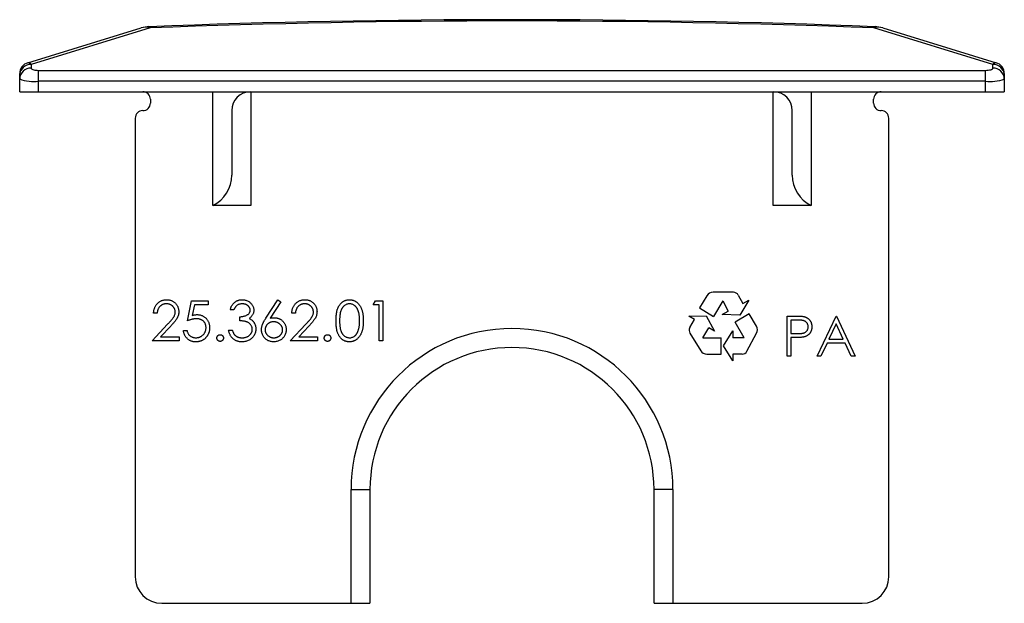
# Model space of a CAD drawing. Header units: millimetres. Extents: x -13 to 13, y -6 to 9.4.
import ezdxf

# ---------------------------------------------------------------- set-up
doc = ezdxf.new("R2010")
doc.units = ezdxf.units.MM

msp = doc.modelspace()

# ---------------------------------------------------------------- linework, layer by layer
at = {"color": 7, "linetype": 'Continuous', "lineweight": 25}
for p, q in [((-12.788, 8.265), (-9.789, 9.182)), ((-9.555, 9.184), (-12.7, 8.222)), ((12.7, 8.222), (9.555, 9.184)), ((9.789, 9.182), (12.788, 8.265)), ((-12.7, 8.222), (-12.7, 8.123)), ((-12.5, 7.5), (-12.5, 8.064)), ((-12.5, 8.064), (12.5, 8.064)), ((12.5, 7.5), (12.5, 8.064)), ((12.7, 8.123), (12.7, 8.222)), ((-13, 7.5), (-13, 7.978)), ((13, 7.978), (13, 7.5)), ((12.5, 7.776), (-12.5, 7.776)), ((-13, 7.5), (13, 7.5)), ((-9.55, 7.3), (-9.55, 7.2)), ((-7.9, 4.494), (-7.9, 7.5)), ((-6.9, 7.5), (-6.9, 4.494)), ((6.9, 4.494), (6.9, 7.5)), ((7.9, 7.5), (7.9, 4.494)), ((9.55, 7.2), (9.55, 7.3)), ((-9.95, 6.8), (-9.95, -5.3)), ((-7.4, 7), (-7.4, 5.3)), ((7.4, 5.3), (7.4, 7)), ((9.95, -5.3), (9.95, 6.8)), ((-6.9, 4.494), (-7.9, 4.494)), ((7.9, 4.494), (6.9, 4.494)), ((5.145, 2.116), (4.95, 1.799)), ((5.848, 2.208), (5.309, 2.208)), ((5.975, 2.132), (6.092, 1.914)), ((-8.568, 1.455), (-8.46, 1.984)), ((-8.46, 1.984), (-8.025, 1.984)), ((-8.385, 1.875), (-8.442, 1.597)), ((-8.025, 1.875), (-8.385, 1.875)), ((-8.025, 1.984), (-8.025, 1.875)), ((-6.496, 1.528), (-6.18, 2.011)), ((-6.107, 1.954), (-6.387, 1.526)), ((-6.18, 2.011), (-6.107, 1.954)), ((-3.67, 1.875), (-3.608, 1.984)), ((-3.507, 1.875), (-3.67, 1.875)), ((-3.608, 1.984), (-3.412, 1.984)), ((-3.507, 0.925), (-3.507, 1.875)), ((-3.412, 1.984), (-3.412, 0.925)), ((5.567, 1.978), (5.318, 1.572)), ((5.567, 1.978), (5.711, 1.71)), ((6.251, 1.999), (6.014, 1.6)), ((6.092, 1.914), (6.251, 1.999)), ((-9.369, 1.658), (-9.464, 1.658)), ((-7.347, 1.74), (-7.442, 1.74)), ((-7.184, 1.455), (-7.184, 1.563)), ((-5.719, 1.658), (-5.814, 1.658)), ((4.667, 1.578), (5.13, 1.586)), ((4.822, 1.487), (4.667, 1.578)), ((4.95, 1.799), (5.318, 1.572)), ((5.13, 1.586), (5.351, 1.179)), ((5.552, 1.625), (5.711, 1.71)), ((6.014, 1.6), (5.552, 1.625)), ((6.266, 1.636), (5.892, 1.418)), ((6.454, 1.314), (6.266, 1.636)), ((7.267, 1.58), (7.474, 1.58)), ((7.267, 0.522), (7.267, 1.58)), ((8.054, 0.522), (8.556, 1.58)), ((8.556, 1.58), (8.569, 1.58)), ((8.569, 1.58), (9.058, 0.522)), ((-9.504, 0.925), (-9.094, 1.363)), ((-9.013, 1.317), (-9.278, 1.034)), ((-5.854, 0.925), (-5.444, 1.363)), ((-5.363, 1.317), (-5.628, 1.034)), ((4.698, 1.274), (4.822, 1.487)), ((6.132, 1.007), (5.892, 1.418)), ((7.555, 1.472), (7.362, 1.472)), ((7.362, 1.472), (7.362, 1.119)), ((8.562, 1.374), (8.37, 0.97)), ((8.748, 0.97), (8.562, 1.374)), ((-8.677, 1.197), (-8.582, 1.197)), ((-7.483, 1.21), (-7.388, 1.21)), ((4.699, 1.126), (4.982, 0.666)), ((5.042, 1.007), (5.196, 1.27)), ((5.351, 1.179), (5.196, 1.27)), ((5.588, 0.791), (5.828, 1.187)), ((5.828, 1.187), (5.828, 1.007)), ((6.203, 0.651), (6.457, 1.127)), ((7.362, 1.119), (7.547, 1.117)), ((-8.785, 0.925), (-9.504, 0.925)), ((-9.278, 1.034), (-8.785, 1.034)), ((-8.785, 1.034), (-8.785, 0.925)), ((-5.135, 0.925), (-5.854, 0.925)), ((-5.628, 1.034), (-5.135, 1.034)), ((-5.135, 1.034), (-5.135, 0.925)), ((-3.412, 0.925), (-3.507, 0.925)), ((5.042, 1.007), (5.519, 1.007)), ((5.519, 0.575), (5.519, 1.007)), ((5.828, 0.395), (5.588, 0.791)), ((6.132, 1.007), (5.828, 1.007)), ((7.437, 1.01), (7.362, 1.01)), ((7.362, 1.01), (7.362, 0.522)), ((8.318, 0.861), (8.157, 0.522)), ((8.798, 0.861), (8.318, 0.861)), ((8.37, 0.97), (8.748, 0.97)), ((8.955, 0.522), (8.798, 0.861)), ((5.146, 0.575), (5.519, 0.575)), ((6.076, 0.575), (5.828, 0.575)), ((5.828, 0.575), (5.828, 0.395)), ((7.362, 0.522), (7.267, 0.522)), ((8.157, 0.522), (8.054, 0.522)), ((9.058, 0.522), (8.955, 0.522)), ((-4.25, -6), (-4.25, -3)), ((-4.25, -3), (-3.75, -3)), ((-3.75, -3), (-3.75, -6)), ((4.25, -3), (3.75, -3)), ((3.75, -6), (3.75, -3)), ((4.25, -3), (4.25, -6)), ((-9.25, -6), (-3.75, -6)), ((3.75, -6), (9.25, -6))]:
    msp.add_line(p, q, dxfattribs=at)
at = {"color": 7, "linetype": 'Continuous', "lineweight": 25, "flags": 128}
for points in [[(-12.7, 8.123), (-12.697, 8.113), (-12.688, 8.103), (-12.673, 8.093), (-12.653, 8.085), (-12.629, 8.077), (-12.6, 8.072), (-12.568, 8.067), (-12.535, 8.065), (-12.5, 8.064)], [(12.5, 8.064), (12.539, 8.065), (12.577, 8.068), (12.611, 8.074), (12.641, 8.081), (12.666, 8.09), (12.685, 8.1), (12.696, 8.111), (12.7, 8.123)]]:
    msp.add_lwpolyline(points, dxfattribs=at)
at = {"color": 7, "linetype": 'Continuous', "lineweight": 25}
for centre, radius, start, end in [((0, -240.6), 250, 87.80264, 92.19736), ((0, -239.833), 249.2, 87.80264, 92.19736), ((-9.555, 8.417), 0.8, 92.1974, 107), ((-9.668, 8.775), 0.425, 74.5037, 106.482), ((-9.598, 9.173), 0.045, 13.7594, 73.1824), ((9.598, 9.173), 0.045, 106.8176, 166.2406), ((9.668, 8.775), 0.425, 73.518, 105.4963), ((9.555, 8.417), 0.8, 73, 87.8026), ((-12.7, 7.978), 0.3, 107, 180), ((-12.706, 7.928), 0.294, 88.821, 178.7703), ((-12.706, 7.829), 0.294, 88.821, 178.7703), ((-12.775, 8.179), 0.0867, 29.8372, 98.2665), ((12.775, 8.179), 0.0867, 81.7335, 150.1628), ((12.706, 7.928), 0.294, 1.2297, 91.179), ((12.706, 7.829), 0.294, 1.2297, 91.179), ((12.7, 7.978), 0.3, 0, 73), ((-12.628, 8.833), 1.064, 249.5622, 276.9233), ((12.623, 8.875), 1.106, 263.6038, 289.9106), ((-9.75, 7.3), 0.2, 0, 90), ((-6.9, 7), 0.5, 90, 180), ((6.9, 7), 0.5, 0, 90), ((9.75, 7.3), 0.2, 90, 180), ((-9.75, 7.2), 0.2, 270, 0), ((9.75, 7.2), 0.2, 180, 270), ((-9.75, 6.8), 0.2, 90, 180), ((9.75, 6.8), 0.2, 0, 90), ((-8.3, 5.3), 0.9, 296.3878, 0), ((8.3, 5.3), 0.9, 180, 243.6122), ((5.309, 2.016), 0.192, 90, 148.3925), ((5.848, 2.064), 0.144, 28.1361, 90), ((6.288, 1.217), 0.192, 331.8639, 30.2564), ((0, -3), 4.25, 0, 180), ((4.822, 1.201), 0.144, 149.7436, 211.6075), ((0, -3), 3.75, 0, 180), ((5.146, 0.767), 0.192, 211.6075, 270), ((6.076, 0.719), 0.144, 270, 331.8639), ((-9.25, -5.3), 0.7, 180, 270), ((9.25, -5.3), 0.7, 270, 0)]:
    msp.add_arc(centre, radius, start, end, dxfattribs=at)
for points, knots in [([(-9.464, 1.658), (-9.463, 1.671), (-9.462, 1.696), (-9.456, 1.732), (-9.448, 1.766), (-9.436, 1.799), (-9.422, 1.83), (-9.405, 1.859), (-9.385, 1.887), (-9.362, 1.912), (-9.337, 1.935), (-9.31, 1.956), (-9.281, 1.973), (-9.252, 1.987), (-9.22, 1.997), (-9.188, 2.005), (-9.154, 2.01), (-9.13, 2.011), (-9.118, 2.011)], [0, 0, 0, 0, 0.068791, 0.135103, 0.198979, 0.261904, 0.323495, 0.385195, 0.446969, 0.509765, 0.572251, 0.633405, 0.693251, 0.752583, 0.812579, 0.873275, 0.93555, 1, 1, 1, 1]), ([(-9.123, 1.902), (-9.132, 1.902), (-9.148, 1.902), (-9.172, 1.899), (-9.195, 1.894), (-9.216, 1.887), (-9.237, 1.878), (-9.257, 1.867), (-9.275, 1.853), (-9.292, 1.838), (-9.308, 1.822), (-9.322, 1.803), (-9.335, 1.783), (-9.345, 1.761), (-9.354, 1.738), (-9.361, 1.713), (-9.366, 1.686), (-9.368, 1.668), (-9.369, 1.658)], [0, 0, 0, 0, 0.064439, 0.126547, 0.186887, 0.245878, 0.304041, 0.362191, 0.420976, 0.48066, 0.5406, 0.600689, 0.661936, 0.724443, 0.789038, 0.856314, 0.926352, 1, 1, 1, 1]), ([(-8.894, 1.688), (-8.894, 1.695), (-8.894, 1.709), (-8.898, 1.73), (-8.903, 1.75), (-8.91, 1.77), (-8.92, 1.788), (-8.931, 1.806), (-8.945, 1.823), (-8.96, 1.839), (-8.977, 1.854), (-8.995, 1.867), (-9.014, 1.878), (-9.034, 1.887), (-9.055, 1.894), (-9.077, 1.899), (-9.1, 1.902), (-9.115, 1.902), (-9.123, 1.902)], [0, 0, 0, 0, 0.061965, 0.122122, 0.180988, 0.239933, 0.299906, 0.359989, 0.421776, 0.486576, 0.551535, 0.615018, 0.677259, 0.73973, 0.80305, 0.866495, 0.931973, 1, 1, 1, 1]), ([(-9.118, 2.011), (-9.107, 2.011), (-9.084, 2.01), (-9.051, 2.006), (-9.019, 1.998), (-8.989, 1.988), (-8.961, 1.975), (-8.935, 1.959), (-8.909, 1.94), (-8.887, 1.918), (-8.866, 1.894), (-8.848, 1.869), (-8.833, 1.843), (-8.82, 1.815), (-8.811, 1.787), (-8.804, 1.758), (-8.8, 1.727), (-8.799, 1.707), (-8.799, 1.696)], [0, 0, 0, 0, 0.069475, 0.136517, 0.200789, 0.26383, 0.325735, 0.387291, 0.449509, 0.512968, 0.576275, 0.63758, 0.697903, 0.757172, 0.816599, 0.876653, 0.93729, 1, 1, 1, 1]), ([(-7.442, 1.74), (-7.439, 1.75), (-7.434, 1.771), (-7.424, 1.801), (-7.412, 1.829), (-7.399, 1.855), (-7.384, 1.879), (-7.367, 1.902), (-7.348, 1.922), (-7.328, 1.941), (-7.306, 1.957), (-7.283, 1.972), (-7.26, 1.984), (-7.235, 1.994), (-7.209, 2.001), (-7.183, 2.007), (-7.155, 2.01), (-7.136, 2.011), (-7.127, 2.011)], [0, 0, 0, 0, 0.072625, 0.141977, 0.208985, 0.273957, 0.336889, 0.398745, 0.460116, 0.520825, 0.580994, 0.640152, 0.698622, 0.757271, 0.816427, 0.876254, 0.937165, 1, 1, 1, 1]), ([(-7.126, 1.902), (-7.138, 1.902), (-7.161, 1.901), (-7.195, 1.894), (-7.227, 1.882), (-7.251, 1.869), (-7.269, 1.855), (-7.281, 1.843), (-7.294, 1.83), (-7.305, 1.815), (-7.317, 1.799), (-7.327, 1.78), (-7.338, 1.761), (-7.344, 1.747), (-7.347, 1.74)], [0, 0, 0, 0, 0.122712, 0.239685, 0.351816, 0.463766, 0.520818, 0.579448, 0.640604, 0.705298, 0.773634, 0.844669, 0.920057, 1, 1, 1, 1]), ([(-7.127, 2.011), (-7.113, 2.011), (-7.086, 2.01), (-7.046, 2.002), (-7.007, 1.99), (-6.97, 1.974), (-6.936, 1.953), (-6.905, 1.929), (-6.879, 1.902), (-6.857, 1.871), (-6.84, 1.839), (-6.827, 1.805), (-6.819, 1.771), (-6.818, 1.748), (-6.818, 1.736)], [0, 0, 0, 0, 0.0902542, 0.1785398, 0.266093, 0.354631, 0.4418862, 0.5257469, 0.6081136, 0.6901973, 0.7708215, 0.8483262, 0.9240117, 1, 1, 1, 1]), ([(-6.913, 1.736), (-6.913, 1.742), (-6.913, 1.753), (-6.916, 1.769), (-6.921, 1.785), (-6.928, 1.8), (-6.936, 1.814), (-6.947, 1.828), (-6.959, 1.841), (-6.973, 1.853), (-6.988, 1.865), (-7.005, 1.875), (-7.023, 1.883), (-7.041, 1.89), (-7.061, 1.896), (-7.082, 1.9), (-7.103, 1.902), (-7.118, 1.902), (-7.126, 1.902)], [0, 0, 0, 0, 0.055275, 0.109966, 0.163247, 0.218076, 0.273301, 0.330909, 0.390995, 0.454176, 0.518862, 0.583311, 0.648517, 0.715031, 0.782502, 0.852323, 0.924928, 1, 1, 1, 1]), ([(-5.814, 1.658), (-5.813, 1.671), (-5.812, 1.696), (-5.806, 1.732), (-5.798, 1.766), (-5.787, 1.799), (-5.772, 1.83), (-5.755, 1.859), (-5.735, 1.887), (-5.712, 1.912), (-5.687, 1.935), (-5.66, 1.956), (-5.631, 1.973), (-5.602, 1.987), (-5.57, 1.997), (-5.538, 2.005), (-5.504, 2.01), (-5.48, 2.011), (-5.469, 2.011)], [0, 0, 0, 0, 0.068791, 0.135103, 0.198979, 0.261904, 0.323495, 0.385195, 0.446969, 0.509765, 0.572251, 0.633405, 0.693251, 0.752583, 0.812579, 0.873275, 0.93555, 1, 1, 1, 1]), ([(-5.473, 1.902), (-5.482, 1.902), (-5.498, 1.902), (-5.522, 1.899), (-5.545, 1.894), (-5.566, 1.887), (-5.587, 1.878), (-5.607, 1.867), (-5.625, 1.853), (-5.642, 1.838), (-5.658, 1.822), (-5.673, 1.803), (-5.685, 1.783), (-5.695, 1.761), (-5.704, 1.738), (-5.711, 1.713), (-5.716, 1.686), (-5.718, 1.668), (-5.719, 1.658)], [0, 0, 0, 0, 0.064439, 0.126547, 0.186887, 0.245878, 0.304041, 0.362191, 0.420976, 0.48066, 0.5406, 0.600689, 0.661936, 0.724443, 0.789038, 0.856314, 0.926352, 1, 1, 1, 1]), ([(-5.244, 1.688), (-5.244, 1.695), (-5.244, 1.709), (-5.248, 1.73), (-5.253, 1.75), (-5.26, 1.77), (-5.27, 1.788), (-5.281, 1.806), (-5.295, 1.823), (-5.31, 1.839), (-5.327, 1.854), (-5.345, 1.867), (-5.364, 1.878), (-5.384, 1.887), (-5.405, 1.894), (-5.427, 1.899), (-5.45, 1.902), (-5.466, 1.902), (-5.473, 1.902)], [0, 0, 0, 0, 0.0619654, 0.1221219, 0.1809885, 0.2399332, 0.2999058, 0.3599888, 0.4217757, 0.4865758, 0.5515348, 0.6150175, 0.6772586, 0.73973, 0.8030501, 0.8664951, 0.9319735, 1, 1, 1, 1]), ([(-5.469, 2.011), (-5.457, 2.011), (-5.434, 2.01), (-5.401, 2.006), (-5.369, 1.998), (-5.339, 1.988), (-5.311, 1.975), (-5.285, 1.959), (-5.26, 1.94), (-5.237, 1.918), (-5.216, 1.894), (-5.198, 1.869), (-5.183, 1.843), (-5.17, 1.815), (-5.161, 1.787), (-5.154, 1.758), (-5.15, 1.727), (-5.149, 1.707), (-5.149, 1.696)], [0, 0, 0, 0, 0.069475, 0.136517, 0.200789, 0.26383, 0.325735, 0.387291, 0.449509, 0.512968, 0.576275, 0.63758, 0.697903, 0.757172, 0.816599, 0.876653, 0.93729, 1, 1, 1, 1]), ([(-4.647, 1.454), (-4.647, 1.471), (-4.647, 1.504), (-4.644, 1.552), (-4.641, 1.597), (-4.636, 1.639), (-4.63, 1.678), (-4.622, 1.714), (-4.613, 1.748), (-4.603, 1.778), (-4.591, 1.806), (-4.578, 1.832), (-4.564, 1.856), (-4.549, 1.879), (-4.532, 1.9), (-4.515, 1.919), (-4.496, 1.936), (-4.476, 1.952), (-4.455, 1.966), (-4.434, 1.978), (-4.412, 1.988), (-4.389, 1.996), (-4.366, 2.003), (-4.342, 2.008), (-4.318, 2.011), (-4.301, 2.011), (-4.293, 2.011)], [0, 0, 0, 0, 0.068595, 0.133246, 0.194313, 0.251279, 0.304513, 0.354235, 0.400481, 0.443411, 0.484015, 0.523252, 0.561042, 0.5979, 0.633518, 0.668314, 0.702496, 0.736685, 0.770293, 0.803437, 0.835913, 0.86846, 0.900847, 0.933467, 0.966258, 1, 1, 1, 1]), ([(-4.29, 1.902), (-4.302, 1.902), (-4.325, 1.901), (-4.36, 1.892), (-4.393, 1.877), (-4.419, 1.86), (-4.439, 1.844), (-4.454, 1.831), (-4.467, 1.816), (-4.479, 1.799), (-4.491, 1.781), (-4.501, 1.762), (-4.511, 1.742), (-4.52, 1.72), (-4.527, 1.696), (-4.534, 1.669), (-4.54, 1.64), (-4.544, 1.608), (-4.548, 1.574), (-4.55, 1.536), (-4.552, 1.496), (-4.552, 1.469), (-4.552, 1.455)], [0, 0, 0, 0, 0.060387, 0.120883, 0.182755, 0.247811, 0.281299, 0.315088, 0.349702, 0.384857, 0.420966, 0.458511, 0.497175, 0.537602, 0.580503, 0.627468, 0.678388, 0.733983, 0.793747, 0.857714, 0.926698, 1, 1, 1, 1]), ([(-4.293, 2.011), (-4.285, 2.011), (-4.268, 2.011), (-4.243, 2.008), (-4.219, 2.003), (-4.195, 1.996), (-4.172, 1.988), (-4.15, 1.978), (-4.128, 1.966), (-4.107, 1.952), (-4.087, 1.936), (-4.068, 1.918), (-4.05, 1.899), (-4.033, 1.877), (-4.017, 1.854), (-4.002, 1.829), (-3.988, 1.802), (-3.975, 1.773), (-3.964, 1.742), (-3.954, 1.708), (-3.946, 1.672), (-3.939, 1.634), (-3.934, 1.592), (-3.93, 1.548), (-3.928, 1.502), (-3.928, 1.47), (-3.928, 1.454)], [0, 0, 0, 0, 0.033788, 0.067194, 0.099862, 0.132567, 0.165151, 0.197913, 0.231319, 0.265083, 0.299255, 0.334399, 0.369943, 0.406284, 0.444064, 0.482998, 0.523354, 0.565537, 0.609613, 0.656391, 0.705885, 0.758325, 0.813832, 0.872795, 0.934722, 1, 1, 1, 1]), ([(-4.023, 1.455), (-4.023, 1.467), (-4.023, 1.492), (-4.024, 1.529), (-4.028, 1.563), (-4.031, 1.596), (-4.036, 1.627), (-4.042, 1.657), (-4.05, 1.684), (-4.058, 1.71), (-4.067, 1.734), (-4.077, 1.757), (-4.088, 1.778), (-4.1, 1.797), (-4.113, 1.814), (-4.127, 1.83), (-4.141, 1.844), (-4.161, 1.86), (-4.188, 1.877), (-4.221, 1.892), (-4.255, 1.901), (-4.278, 1.902), (-4.29, 1.902)], [0, 0, 0, 0, 0.065681, 0.128486, 0.188175, 0.245106, 0.299448, 0.350823, 0.399942, 0.446672, 0.491255, 0.533376, 0.573853, 0.612526, 0.649597, 0.685532, 0.720106, 0.753838, 0.818925, 0.880493, 0.940311, 1, 1, 1, 1]), ([(-9.094, 1.363), (-9.084, 1.374), (-9.065, 1.394), (-9.038, 1.423), (-9.013, 1.45), (-8.991, 1.475), (-8.973, 1.499), (-8.956, 1.519), (-8.943, 1.538), (-8.928, 1.56), (-8.914, 1.587), (-8.902, 1.62), (-8.895, 1.654), (-8.894, 1.676), (-8.894, 1.688)], [0, 0, 0, 0, 0.110803, 0.212829, 0.306101, 0.390647, 0.466924, 0.534481, 0.593587, 0.644557, 0.7362, 0.825024, 0.911986, 1, 1, 1, 1]), ([(-8.799, 1.696), (-8.799, 1.682), (-8.8, 1.652), (-8.809, 1.609), (-8.823, 1.568), (-8.839, 1.534), (-8.855, 1.507), (-8.87, 1.485), (-8.888, 1.461), (-8.908, 1.436), (-8.93, 1.408), (-8.955, 1.379), (-8.983, 1.348), (-9.003, 1.328), (-9.013, 1.317)], [0, 0, 0, 0, 0.098702, 0.195672, 0.292422, 0.391343, 0.444462, 0.504229, 0.570352, 0.642546, 0.722288, 0.807921, 0.90047, 1, 1, 1, 1]), ([(-8.442, 1.597), (-8.431, 1.6), (-8.409, 1.606), (-8.377, 1.613), (-8.347, 1.617), (-8.327, 1.617), (-8.318, 1.617)], [0, 0, 0, 0, 0.275068, 0.532901, 0.773973, 1, 1, 1, 1]), ([(-8.318, 1.617), (-8.306, 1.617), (-8.283, 1.617), (-8.249, 1.612), (-8.216, 1.604), (-8.185, 1.594), (-8.156, 1.58), (-8.129, 1.563), (-8.103, 1.543), (-8.078, 1.521), (-8.056, 1.495), (-8.037, 1.468), (-8.021, 1.44), (-8.008, 1.409), (-7.997, 1.377), (-7.99, 1.343), (-7.985, 1.308), (-7.985, 1.284), (-7.985, 1.271)], [0, 0, 0, 0, 0.065808, 0.129394, 0.190894, 0.251281, 0.310815, 0.370371, 0.430768, 0.492881, 0.555104, 0.616067, 0.677256, 0.73826, 0.800762, 0.864778, 0.931045, 1, 1, 1, 1]), ([(-7.184, 1.563), (-7.171, 1.563), (-7.145, 1.564), (-7.108, 1.569), (-7.072, 1.576), (-7.039, 1.588), (-7.008, 1.601), (-6.982, 1.616), (-6.96, 1.632), (-6.942, 1.651), (-6.929, 1.671), (-6.92, 1.692), (-6.914, 1.714), (-6.913, 1.729), (-6.913, 1.736)], [0, 0, 0, 0, 0.110166, 0.215787, 0.318027, 0.417574, 0.51165, 0.596162, 0.672935, 0.74367, 0.810677, 0.874059, 0.936696, 1, 1, 1, 1]), ([(-6.818, 1.736), (-6.818, 1.725), (-6.819, 1.703), (-6.825, 1.671), (-6.835, 1.641), (-6.848, 1.612), (-6.866, 1.586), (-6.887, 1.561), (-6.912, 1.538), (-6.932, 1.525), (-6.941, 1.518)], [0, 0, 0, 0, 0.128068, 0.250608, 0.37063, 0.490072, 0.610375, 0.734313, 0.863217, 1, 1, 1, 1]), ([(-5.444, 1.363), (-5.434, 1.374), (-5.415, 1.394), (-5.388, 1.423), (-5.363, 1.45), (-5.341, 1.475), (-5.323, 1.499), (-5.306, 1.519), (-5.293, 1.538), (-5.278, 1.56), (-5.265, 1.587), (-5.252, 1.62), (-5.245, 1.654), (-5.244, 1.676), (-5.244, 1.688)], [0, 0, 0, 0, 0.110803, 0.212829, 0.306101, 0.390647, 0.466924, 0.534481, 0.593587, 0.644557, 0.7362, 0.825024, 0.911986, 1, 1, 1, 1]), ([(-5.149, 1.696), (-5.149, 1.682), (-5.15, 1.652), (-5.159, 1.609), (-5.173, 1.568), (-5.189, 1.534), (-5.205, 1.507), (-5.22, 1.485), (-5.238, 1.461), (-5.258, 1.436), (-5.28, 1.408), (-5.305, 1.379), (-5.333, 1.348), (-5.353, 1.328), (-5.363, 1.317)], [0, 0, 0, 0, 0.098702, 0.195672, 0.292422, 0.391343, 0.444462, 0.504229, 0.570352, 0.642546, 0.722288, 0.807921, 0.90047, 1, 1, 1, 1]), ([(7.474, 1.58), (7.489, 1.58), (7.516, 1.58), (7.555, 1.579), (7.591, 1.578), (7.623, 1.576), (7.651, 1.574), (7.676, 1.572), (7.697, 1.569), (7.71, 1.566), (7.715, 1.564)], [0, 0, 0, 0, 0.176956, 0.339055, 0.486318, 0.618781, 0.735619, 0.838742, 0.926457, 1, 1, 1, 1]), ([(7.715, 1.564), (7.723, 1.562), (7.737, 1.558), (7.758, 1.55), (7.778, 1.541), (7.797, 1.53), (7.814, 1.518), (7.831, 1.504), (7.847, 1.489), (7.862, 1.472), (7.875, 1.454), (7.886, 1.435), (7.896, 1.415), (7.904, 1.393), (7.91, 1.37), (7.915, 1.347), (7.918, 1.322), (7.918, 1.305), (7.918, 1.296)], [0, 0, 0, 0, 0.062481, 0.12349, 0.183411, 0.243153, 0.302127, 0.36171, 0.421842, 0.482932, 0.544552, 0.605681, 0.66768, 0.729984, 0.794551, 0.860346, 0.928907, 1, 1, 1, 1]), ([(-8.335, 1.509), (-8.343, 1.509), (-8.36, 1.508), (-8.386, 1.506), (-8.413, 1.501), (-8.442, 1.495), (-8.472, 1.488), (-8.503, 1.478), (-8.535, 1.467), (-8.557, 1.459), (-8.568, 1.455)], [0, 0, 0, 0, 0.102203, 0.211023, 0.3251, 0.446502, 0.573788, 0.708901, 0.850358, 1, 1, 1, 1]), ([(-8.08, 1.275), (-8.08, 1.284), (-8.08, 1.3), (-8.083, 1.325), (-8.089, 1.348), (-8.097, 1.37), (-8.106, 1.39), (-8.118, 1.41), (-8.133, 1.428), (-8.149, 1.444), (-8.167, 1.46), (-8.187, 1.473), (-8.208, 1.484), (-8.23, 1.493), (-8.255, 1.5), (-8.28, 1.505), (-8.307, 1.508), (-8.325, 1.509), (-8.335, 1.509)], [0, 0, 0, 0, 0.065351, 0.127916, 0.18836, 0.247216, 0.30563, 0.36377, 0.422661, 0.482687, 0.5433, 0.604118, 0.664965, 0.727413, 0.791468, 0.858055, 0.927037, 1, 1, 1, 1]), ([(-6.858, 1.231), (-6.859, 1.241), (-6.86, 1.26), (-6.867, 1.289), (-6.879, 1.317), (-6.895, 1.343), (-6.915, 1.368), (-6.938, 1.39), (-6.964, 1.408), (-6.989, 1.42), (-7.01, 1.429), (-7.029, 1.434), (-7.05, 1.439), (-7.073, 1.443), (-7.097, 1.447), (-7.124, 1.45), (-7.154, 1.453), (-7.174, 1.454), (-7.184, 1.455)], [0, 0, 0, 0, 0.0669092, 0.1334854, 0.2010351, 0.2712343, 0.34288, 0.4138361, 0.4859766, 0.5602296, 0.5998842, 0.6440548, 0.6918919, 0.7446875, 0.8014918, 0.8628577, 0.9293284, 1, 1, 1, 1]), ([(-6.941, 1.518), (-6.93, 1.513), (-6.908, 1.502), (-6.877, 1.481), (-6.85, 1.457), (-6.834, 1.438), (-6.827, 1.428)], [0, 0, 0, 0, 0.25388, 0.503009, 0.750291, 1, 1, 1, 1]), ([(-6.827, 1.428), (-6.822, 1.421), (-6.811, 1.407), (-6.799, 1.385), (-6.788, 1.362), (-6.779, 1.339), (-6.772, 1.315), (-6.767, 1.291), (-6.764, 1.265), (-6.764, 1.248), (-6.764, 1.24)], [0, 0, 0, 0, 0.128136, 0.254173, 0.378112, 0.501712, 0.623986, 0.747096, 0.872875, 1, 1, 1, 1]), ([(-6.614, 1.221), (-6.614, 1.232), (-6.613, 1.254), (-6.608, 1.287), (-6.6, 1.322), (-6.591, 1.351), (-6.581, 1.375), (-6.573, 1.394), (-6.563, 1.414), (-6.552, 1.436), (-6.54, 1.457), (-6.527, 1.48), (-6.512, 1.504), (-6.501, 1.52), (-6.496, 1.528)], [0, 0, 0, 0, 0.097818, 0.199726, 0.305276, 0.415811, 0.474472, 0.537274, 0.603657, 0.674299, 0.749834, 0.828598, 0.912378, 1, 1, 1, 1]), ([(-6.297, 1.428), (-6.305, 1.427), (-6.321, 1.427), (-6.344, 1.424), (-6.366, 1.419), (-6.387, 1.413), (-6.406, 1.404), (-6.425, 1.393), (-6.442, 1.381), (-6.458, 1.366), (-6.472, 1.351), (-6.485, 1.334), (-6.495, 1.316), (-6.504, 1.298), (-6.511, 1.279), (-6.516, 1.259), (-6.519, 1.238), (-6.519, 1.224), (-6.519, 1.217)], [0, 0, 0, 0, 0.0705993, 0.1379009, 0.2031962, 0.2667897, 0.3291064, 0.3906535, 0.4526531, 0.515748, 0.5779263, 0.63893, 0.6983507, 0.757296, 0.8163938, 0.8762669, 0.9368171, 1, 1, 1, 1]), ([(-6.387, 1.526), (-6.368, 1.529), (-6.332, 1.535), (-6.295, 1.536), (-6.277, 1.536)], [0, 0, 0, 0, 0.512659, 1, 1, 1, 1]), ([(-6.058, 1.217), (-6.058, 1.224), (-6.058, 1.238), (-6.062, 1.259), (-6.067, 1.279), (-6.075, 1.298), (-6.085, 1.317), (-6.097, 1.334), (-6.111, 1.351), (-6.128, 1.366), (-6.146, 1.381), (-6.165, 1.393), (-6.184, 1.404), (-6.205, 1.413), (-6.227, 1.419), (-6.249, 1.424), (-6.273, 1.427), (-6.289, 1.427), (-6.297, 1.428)], [0, 0, 0, 0, 0.061138, 0.119994, 0.178225, 0.236256, 0.294929, 0.354716, 0.41673, 0.480664, 0.545832, 0.609758, 0.672971, 0.736017, 0.799839, 0.864775, 0.931088, 1, 1, 1, 1]), ([(-6.277, 1.536), (-6.266, 1.536), (-6.245, 1.535), (-6.214, 1.531), (-6.184, 1.524), (-6.156, 1.514), (-6.128, 1.501), (-6.102, 1.486), (-6.077, 1.467), (-6.054, 1.446), (-6.033, 1.423), (-6.014, 1.398), (-5.998, 1.372), (-5.985, 1.345), (-5.975, 1.316), (-5.968, 1.286), (-5.964, 1.255), (-5.963, 1.233), (-5.963, 1.223)], [0, 0, 0, 0, 0.065231, 0.128405, 0.190067, 0.250943, 0.311546, 0.372863, 0.435024, 0.499072, 0.563091, 0.62551, 0.68668, 0.747283, 0.808563, 0.870742, 0.934341, 1, 1, 1, 1]), ([(-4.293, 0.898), (-4.301, 0.898), (-4.318, 0.899), (-4.342, 0.902), (-4.366, 0.906), (-4.389, 0.913), (-4.412, 0.921), (-4.433, 0.931), (-4.455, 0.943), (-4.475, 0.956), (-4.495, 0.972), (-4.514, 0.989), (-4.531, 1.008), (-4.547, 1.029), (-4.563, 1.052), (-4.577, 1.076), (-4.59, 1.103), (-4.602, 1.131), (-4.613, 1.161), (-4.622, 1.195), (-4.629, 1.231), (-4.636, 1.27), (-4.641, 1.312), (-4.644, 1.357), (-4.647, 1.405), (-4.647, 1.437), (-4.647, 1.454)], [0, 0, 0, 0, 0.0337871, 0.0666217, 0.0992849, 0.1313612, 0.1635852, 0.1961039, 0.2289023, 0.2621581, 0.2959912, 0.3302178, 0.3650598, 0.4009507, 0.4376204, 0.4757075, 0.5153807, 0.5564135, 0.5997648, 0.6464242, 0.6964314, 0.7497815, 0.8065733, 0.8674355, 0.9318868, 1, 1, 1, 1]), ([(-4.552, 1.455), (-4.552, 1.441), (-4.552, 1.413), (-4.55, 1.373), (-4.547, 1.336), (-4.544, 1.301), (-4.539, 1.27), (-4.534, 1.24), (-4.528, 1.214), (-4.52, 1.19), (-4.511, 1.168), (-4.501, 1.147), (-4.491, 1.128), (-4.48, 1.111), (-4.467, 1.094), (-4.454, 1.079), (-4.439, 1.065), (-4.419, 1.049), (-4.393, 1.032), (-4.359, 1.018), (-4.325, 1.009), (-4.301, 1.007), (-4.29, 1.007)], [0, 0, 0, 0, 0.072951, 0.141584, 0.205926, 0.265301, 0.320597, 0.371817, 0.41879, 0.461699, 0.502134, 0.540804, 0.578181, 0.614297, 0.649678, 0.684299, 0.718359, 0.752081, 0.817652, 0.879722, 0.939966, 1, 1, 1, 1]), ([(-3.928, 1.454), (-3.928, 1.438), (-3.928, 1.407), (-3.93, 1.36), (-3.934, 1.317), (-3.939, 1.276), (-3.946, 1.237), (-3.954, 1.201), (-3.964, 1.168), (-3.975, 1.137), (-3.987, 1.108), (-4.001, 1.081), (-4.016, 1.056), (-4.032, 1.033), (-4.049, 1.011), (-4.067, 0.992), (-4.086, 0.974), (-4.107, 0.958), (-4.128, 0.944), (-4.15, 0.932), (-4.172, 0.922), (-4.195, 0.913), (-4.219, 0.906), (-4.243, 0.902), (-4.268, 0.899), (-4.285, 0.898), (-4.293, 0.898)], [0, 0, 0, 0, 0.065063, 0.126773, 0.185516, 0.240765, 0.29298, 0.34225, 0.388919, 0.432776, 0.474628, 0.514775, 0.553606, 0.591426, 0.628028, 0.663804, 0.698984, 0.733591, 0.767628, 0.801208, 0.834264, 0.866981, 0.89972, 0.932702, 0.966176, 1, 1, 1, 1]), ([(-4.063, 1.189), (-4.06, 1.198), (-4.053, 1.217), (-4.045, 1.247), (-4.038, 1.278), (-4.032, 1.311), (-4.028, 1.345), (-4.025, 1.38), (-4.023, 1.417), (-4.023, 1.442), (-4.023, 1.455)], [0, 0, 0, 0, 0.110588, 0.224542, 0.342503, 0.464324, 0.590756, 0.722227, 0.858843, 1, 1, 1, 1]), ([(7.823, 1.296), (7.823, 1.304), (7.822, 1.321), (7.816, 1.346), (7.807, 1.37), (7.794, 1.392), (7.778, 1.412), (7.759, 1.429), (7.738, 1.443), (7.719, 1.452), (7.701, 1.458), (7.686, 1.462), (7.669, 1.465), (7.65, 1.467), (7.629, 1.469), (7.606, 1.471), (7.581, 1.472), (7.564, 1.472), (7.555, 1.472)], [0, 0, 0, 0, 0.070044, 0.139238, 0.208197, 0.279173, 0.349987, 0.418354, 0.48761, 0.557411, 0.59533, 0.637964, 0.685913, 0.738185, 0.796103, 0.858517, 0.926658, 1, 1, 1, 1]), ([(-8.354, 0.898), (-8.364, 0.899), (-8.385, 0.899), (-8.415, 0.903), (-8.445, 0.909), (-8.473, 0.919), (-8.499, 0.93), (-8.525, 0.945), (-8.549, 0.962), (-8.571, 0.981), (-8.592, 1.003), (-8.611, 1.026), (-8.628, 1.051), (-8.642, 1.077), (-8.654, 1.105), (-8.664, 1.134), (-8.672, 1.165), (-8.675, 1.186), (-8.677, 1.197)], [0, 0, 0, 0, 0.065421, 0.128708, 0.190236, 0.250724, 0.310637, 0.370766, 0.431615, 0.493523, 0.555883, 0.617342, 0.678668, 0.740711, 0.802985, 0.866803, 0.932347, 1, 1, 1, 1]), ([(-8.582, 1.197), (-8.579, 1.187), (-8.575, 1.167), (-8.565, 1.14), (-8.553, 1.116), (-8.539, 1.094), (-8.521, 1.075), (-8.502, 1.058), (-8.48, 1.043), (-8.456, 1.031), (-8.43, 1.02), (-8.403, 1.013), (-8.376, 1.008), (-8.358, 1.007), (-8.348, 1.007)], [0, 0, 0, 0, 0.094687, 0.181994, 0.264377, 0.34218, 0.418618, 0.496509, 0.577369, 0.661511, 0.746733, 0.831258, 0.915206, 1, 1, 1, 1]), ([(-7.985, 1.271), (-7.985, 1.263), (-7.985, 1.246), (-7.987, 1.22), (-7.991, 1.195), (-7.996, 1.171), (-8.003, 1.147), (-8.012, 1.124), (-8.022, 1.101), (-8.033, 1.079), (-8.045, 1.058), (-8.059, 1.038), (-8.074, 1.019), (-8.089, 1.002), (-8.106, 0.986), (-8.124, 0.971), (-8.143, 0.957), (-8.164, 0.945), (-8.184, 0.934), (-8.206, 0.924), (-8.229, 0.916), (-8.252, 0.91), (-8.277, 0.905), (-8.302, 0.901), (-8.327, 0.899), (-8.345, 0.898), (-8.354, 0.898)], [0, 0, 0, 0, 0.0440145, 0.0874341, 0.1301184, 0.1725537, 0.2145548, 0.2562981, 0.2984382, 0.340849, 0.3827152, 0.423924, 0.4642462, 0.5040737, 0.5438619, 0.5835667, 0.6230943, 0.6632291, 0.7035513, 0.7439379, 0.7845413, 0.8257501, 0.8677574, 0.9107452, 0.9549144, 1, 1, 1, 1]), ([(-8.348, 1.007), (-8.339, 1.007), (-8.321, 1.008), (-8.295, 1.011), (-8.27, 1.017), (-8.246, 1.026), (-8.222, 1.036), (-8.2, 1.05), (-8.179, 1.065), (-8.158, 1.083), (-8.14, 1.103), (-8.124, 1.124), (-8.11, 1.146), (-8.099, 1.17), (-8.09, 1.194), (-8.084, 1.22), (-8.08, 1.247), (-8.08, 1.266), (-8.08, 1.275)], [0, 0, 0, 0, 0.0642073, 0.1264247, 0.1876803, 0.2482164, 0.3083051, 0.369661, 0.4316986, 0.4959469, 0.559758, 0.6222954, 0.6839106, 0.7450924, 0.8067402, 0.8690866, 0.93329, 1, 1, 1, 1]), ([(-7.795, 1), (-7.794, 1.006), (-7.794, 1.018), (-7.789, 1.034), (-7.78, 1.05), (-7.769, 1.063), (-7.756, 1.074), (-7.741, 1.082), (-7.724, 1.087), (-7.712, 1.088), (-7.707, 1.088)], [0, 0, 0, 0, 0.129097, 0.252046, 0.373905, 0.501038, 0.628171, 0.751376, 0.872426, 1, 1, 1, 1]), ([(-7.707, 1.088), (-7.701, 1.088), (-7.689, 1.087), (-7.672, 1.083), (-7.657, 1.074), (-7.644, 1.063), (-7.633, 1.05), (-7.624, 1.035), (-7.619, 1.018), (-7.619, 1.006), (-7.618, 1)], [0, 0, 0, 0, 0.127519, 0.249986, 0.371792, 0.49887, 0.625948, 0.748492, 0.870959, 1, 1, 1, 1]), ([(-7.13, 0.898), (-7.141, 0.899), (-7.163, 0.899), (-7.196, 0.903), (-7.227, 0.909), (-7.257, 0.918), (-7.285, 0.929), (-7.312, 0.943), (-7.338, 0.959), (-7.362, 0.977), (-7.384, 0.998), (-7.404, 1.022), (-7.423, 1.048), (-7.439, 1.076), (-7.453, 1.106), (-7.465, 1.139), (-7.475, 1.174), (-7.48, 1.198), (-7.483, 1.21)], [0, 0, 0, 0, 0.065541, 0.128963, 0.190377, 0.250092, 0.308548, 0.366398, 0.424542, 0.48317, 0.542243, 0.601739, 0.662506, 0.724856, 0.789128, 0.856346, 0.926295, 1, 1, 1, 1]), ([(-7.388, 1.21), (-7.385, 1.202), (-7.38, 1.186), (-7.372, 1.164), (-7.363, 1.143), (-7.353, 1.124), (-7.342, 1.106), (-7.331, 1.09), (-7.318, 1.076), (-7.309, 1.068), (-7.305, 1.064)], [0, 0, 0, 0, 0.14977, 0.291316, 0.425966, 0.55216, 0.671527, 0.786122, 0.895325, 1, 1, 1, 1]), ([(-7.305, 1.064), (-7.299, 1.06), (-7.287, 1.05), (-7.268, 1.039), (-7.247, 1.029), (-7.226, 1.021), (-7.203, 1.014), (-7.179, 1.01), (-7.154, 1.007), (-7.137, 1.007), (-7.128, 1.007)], [0, 0, 0, 0, 0.1182713, 0.2361775, 0.3556629, 0.4759042, 0.6001273, 0.7286081, 0.8613135, 1, 1, 1, 1]), ([(-6.764, 1.24), (-6.764, 1.225), (-6.765, 1.196), (-6.775, 1.152), (-6.79, 1.109), (-6.811, 1.068), (-6.837, 1.03), (-6.868, 0.996), (-6.903, 0.966), (-6.943, 0.942), (-6.986, 0.922), (-7.032, 0.909), (-7.08, 0.9), (-7.113, 0.899), (-7.13, 0.898)], [0, 0, 0, 0, 0.079648, 0.158922, 0.239619, 0.322609, 0.406035, 0.487602, 0.569685, 0.653036, 0.737436, 0.822478, 0.909748, 1, 1, 1, 1]), ([(-7.128, 1.007), (-7.118, 1.007), (-7.099, 1.007), (-7.07, 1.011), (-7.044, 1.016), (-7.018, 1.023), (-6.994, 1.033), (-6.972, 1.044), (-6.951, 1.058), (-6.932, 1.074), (-6.915, 1.091), (-6.9, 1.108), (-6.887, 1.127), (-6.877, 1.146), (-6.868, 1.166), (-6.863, 1.187), (-6.859, 1.209), (-6.859, 1.223), (-6.858, 1.231)], [0, 0, 0, 0, 0.076072, 0.148752, 0.218403, 0.28576, 0.350598, 0.414964, 0.478069, 0.541761, 0.60435, 0.664075, 0.721464, 0.777587, 0.832644, 0.887844, 0.94346, 1, 1, 1, 1]), ([(-6.294, 0.898), (-6.308, 0.899), (-6.336, 0.9), (-6.378, 0.908), (-6.418, 0.921), (-6.455, 0.939), (-6.491, 0.962), (-6.522, 0.99), (-6.55, 1.022), (-6.573, 1.058), (-6.591, 1.096), (-6.605, 1.136), (-6.613, 1.178), (-6.614, 1.206), (-6.614, 1.221)], [0, 0, 0, 0, 0.084335, 0.167052, 0.249566, 0.33274, 0.415915, 0.497828, 0.580373, 0.6646, 0.749467, 0.83251, 0.915639, 1, 1, 1, 1]), ([(-6.519, 1.217), (-6.519, 1.21), (-6.519, 1.196), (-6.515, 1.175), (-6.51, 1.155), (-6.503, 1.136), (-6.493, 1.118), (-6.481, 1.1), (-6.468, 1.084), (-6.452, 1.068), (-6.435, 1.054), (-6.416, 1.041), (-6.397, 1.031), (-6.377, 1.022), (-6.356, 1.015), (-6.335, 1.01), (-6.312, 1.008), (-6.296, 1.007), (-6.289, 1.007)], [0, 0, 0, 0, 0.061842, 0.121262, 0.180746, 0.239231, 0.298308, 0.358183, 0.420359, 0.484792, 0.549938, 0.613718, 0.676681, 0.739154, 0.8022, 0.86674, 0.93205, 1, 1, 1, 1]), ([(-5.963, 1.223), (-5.963, 1.208), (-5.964, 1.179), (-5.973, 1.136), (-5.986, 1.096), (-6.005, 1.058), (-6.028, 1.023), (-6.056, 0.992), (-6.089, 0.964), (-6.125, 0.941), (-6.165, 0.922), (-6.206, 0.908), (-6.25, 0.9), (-6.279, 0.899), (-6.294, 0.898)], [0, 0, 0, 0, 0.085948, 0.169125, 0.250399, 0.33229, 0.413364, 0.494172, 0.576022, 0.660757, 0.745783, 0.830044, 0.914028, 1, 1, 1, 1]), ([(-6.289, 1.007), (-6.281, 1.007), (-6.265, 1.008), (-6.243, 1.01), (-6.221, 1.015), (-6.2, 1.022), (-6.18, 1.031), (-6.161, 1.041), (-6.143, 1.054), (-6.125, 1.068), (-6.11, 1.084), (-6.096, 1.1), (-6.084, 1.118), (-6.075, 1.136), (-6.067, 1.155), (-6.062, 1.175), (-6.059, 1.196), (-6.058, 1.21), (-6.058, 1.217)], [0, 0, 0, 0, 0.067962, 0.133283, 0.197835, 0.260892, 0.323377, 0.38635, 0.449638, 0.514795, 0.57924, 0.641814, 0.701359, 0.760727, 0.819222, 0.878716, 0.938147, 1, 1, 1, 1]), ([(-4.959, 1), (-4.959, 1.006), (-4.958, 1.018), (-4.953, 1.034), (-4.945, 1.05), (-4.933, 1.063), (-4.92, 1.074), (-4.905, 1.082), (-4.888, 1.087), (-4.877, 1.088), (-4.871, 1.088)], [0, 0, 0, 0, 0.129097, 0.252046, 0.373905, 0.501038, 0.628171, 0.751376, 0.872426, 1, 1, 1, 1]), ([(-4.871, 1.088), (-4.865, 1.088), (-4.853, 1.087), (-4.837, 1.083), (-4.821, 1.074), (-4.808, 1.063), (-4.797, 1.05), (-4.788, 1.035), (-4.784, 1.018), (-4.783, 1.006), (-4.783, 1)], [0, 0, 0, 0, 0.127519, 0.249986, 0.371792, 0.49887, 0.625948, 0.748492, 0.870959, 1, 1, 1, 1]), ([(-4.29, 1.007), (-4.278, 1.007), (-4.255, 1.008), (-4.22, 1.018), (-4.187, 1.032), (-4.161, 1.048), (-4.141, 1.064), (-4.127, 1.078), (-4.114, 1.093), (-4.102, 1.109), (-4.091, 1.127), (-4.08, 1.146), (-4.071, 1.167), (-4.066, 1.181), (-4.063, 1.189)], [0, 0, 0, 0, 0.112813, 0.225394, 0.339595, 0.459675, 0.521735, 0.583926, 0.648174, 0.713881, 0.781004, 0.851451, 0.924051, 1, 1, 1, 1]), ([(7.547, 1.117), (7.556, 1.117), (7.574, 1.117), (7.599, 1.118), (7.622, 1.119), (7.644, 1.121), (7.663, 1.124), (7.681, 1.127), (7.697, 1.131), (7.715, 1.137), (7.736, 1.146), (7.758, 1.161), (7.777, 1.178), (7.794, 1.198), (7.807, 1.221), (7.816, 1.245), (7.822, 1.27), (7.823, 1.287), (7.823, 1.296)], [0, 0, 0, 0, 0.072538, 0.140034, 0.202496, 0.260575, 0.313228, 0.361583, 0.404878, 0.444127, 0.5164, 0.586507, 0.655085, 0.724384, 0.793974, 0.861638, 0.930111, 1, 1, 1, 1]), ([(7.918, 1.296), (7.918, 1.288), (7.918, 1.271), (7.915, 1.246), (7.911, 1.222), (7.904, 1.199), (7.896, 1.178), (7.887, 1.158), (7.875, 1.138), (7.862, 1.121), (7.847, 1.104), (7.831, 1.089), (7.814, 1.075), (7.795, 1.063), (7.775, 1.052), (7.754, 1.042), (7.731, 1.034), (7.715, 1.03), (7.707, 1.028)], [0, 0, 0, 0, 0.070119, 0.137192, 0.202016, 0.264631, 0.326117, 0.38601, 0.445812, 0.505298, 0.564633, 0.624283, 0.683902, 0.743953, 0.805388, 0.868388, 0.933084, 1, 1, 1, 1]), ([(-7.707, 0.912), (-7.712, 0.912), (-7.724, 0.913), (-7.741, 0.918), (-7.756, 0.926), (-7.769, 0.937), (-7.78, 0.951), (-7.789, 0.966), (-7.794, 0.983), (-7.794, 0.994), (-7.795, 1)], [0, 0, 0, 0, 0.127757, 0.249414, 0.372796, 0.500111, 0.62861, 0.750643, 0.873768, 1, 1, 1, 1]), ([(-7.618, 1), (-7.619, 0.994), (-7.619, 0.983), (-7.624, 0.966), (-7.633, 0.951), (-7.644, 0.937), (-7.657, 0.926), (-7.672, 0.918), (-7.689, 0.913), (-7.701, 0.912), (-7.707, 0.912)], [0, 0, 0, 0, 0.126178, 0.248821, 0.37154, 0.499984, 0.627244, 0.749226, 0.872298, 1, 1, 1, 1]), ([(-4.871, 0.912), (-4.877, 0.912), (-4.888, 0.913), (-4.905, 0.918), (-4.92, 0.926), (-4.934, 0.937), (-4.945, 0.951), (-4.953, 0.966), (-4.958, 0.983), (-4.959, 0.994), (-4.959, 1)], [0, 0, 0, 0, 0.127757, 0.249414, 0.372796, 0.500111, 0.62861, 0.750643, 0.873768, 1, 1, 1, 1]), ([(-4.783, 1), (-4.783, 0.994), (-4.784, 0.983), (-4.788, 0.966), (-4.797, 0.951), (-4.808, 0.937), (-4.821, 0.926), (-4.837, 0.918), (-4.853, 0.913), (-4.865, 0.912), (-4.871, 0.912)], [0, 0, 0, 0, 0.126178, 0.248821, 0.37154, 0.499984, 0.627244, 0.749226, 0.872298, 1, 1, 1, 1]), ([(7.707, 1.028), (7.7, 1.026), (7.686, 1.023), (7.662, 1.02), (7.634, 1.017), (7.602, 1.015), (7.567, 1.013), (7.527, 1.011), (7.484, 1.01), (7.453, 1.01), (7.437, 1.01)], [0, 0, 0, 0, 0.075173, 0.164746, 0.268017, 0.385912, 0.517789, 0.663691, 0.824413, 1, 1, 1, 1])]:
    msp.add_open_spline(points, degree=3, knots=knots, dxfattribs=at)

doc.saveas('drawing.dxf')
